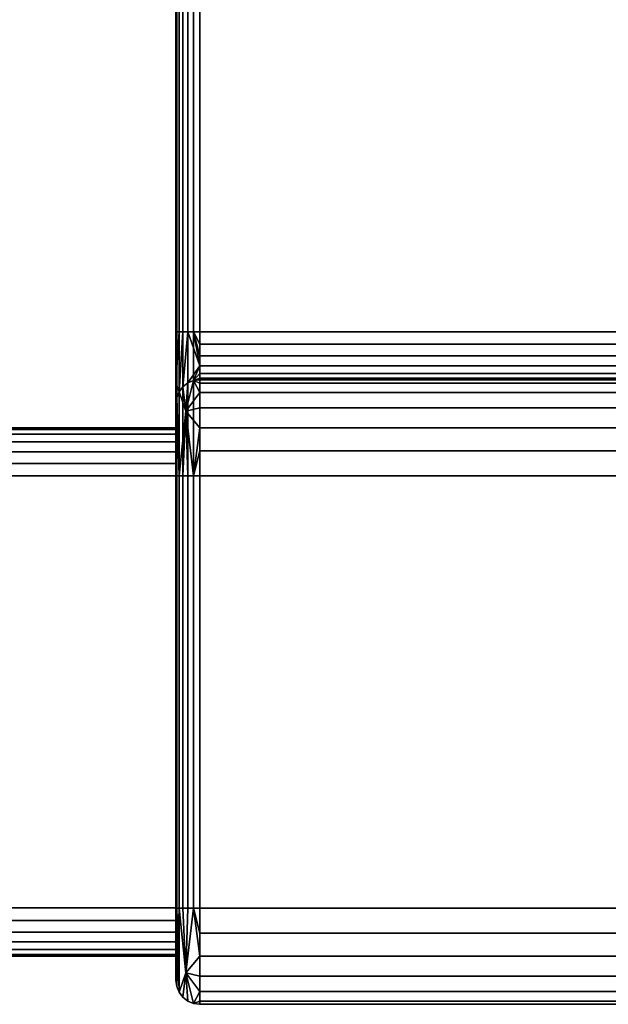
# Model space of a CAD drawing. Header units: millimetres. Extents: x -49 to 49, y -84 to 0.
# Tile 2 of 5: x -24.5 to 0, y -83 to -42. Entities that reach past the tile are written whole.
import ezdxf

# ---------------------------------------------------------------- set-up
doc = ezdxf.new("R2010")
doc.units = ezdxf.units.MM
doc.layers.add('P-SANR-FIXT', color=6, linetype='Continuous', lineweight=30)

# ---------------------------------------------------------------- blocks, each defined once
blk = doc.blocks.new('FamilyGeomCombination_5310-_3D_')
at = {"layer": 'P-SANR-FIXT'}
mesh = blk.add_polyface(dxfattribs=at)
corners = [(-18, 0, 559), (-18, -12, 559), (-18, -12, 589), (-18, -12.205, 590.553), (-18, -12.804, 592), (-18, -13.757, 593.242), (-18, -15, 594.196), (-18, -16.447, 594.795), (-18, -18, 595), (-18, -54.999, 595), (-18, -55.775, 594.897), (-18, -56.499, 594.598), (-18, -57.12, 594.121), (-18, -57.596, 593.5), (-18, -57.896, 592.777), (-18, -57.998, 592), (-18, -57.998, 590.993), (-18, -58.1, 590.216), (-18, -58.4, 589.493), (-18, -58.877, 588.872), (-18, -59.498, 588.395), (-18, -60.222, 588.095), (-18, -60.998, 587.993), (-18, -79.012, 587.993), (-18, -79.788, 588.095), (-18, -80.512, 588.395), (-18, -81.133, 588.872), (-18, -81.61, 589.493), (-18, -81.909, 590.216), (-18, -82.012, 590.993), (-18, -82.012, 596), (-18, -81.909, 596.776), (-18, -81.61, 597.5), (-18, -81.133, 598.121), (-18, -80.512, 598.598), (-18, -79.788, 598.898), (-18, -79.012, 599), (-18, 0, 599), (-18, -81, 591), (-18, -80.932, 590.482), (-18, -80.732, 590), (-18, -80.414, 589.586), (-18, -80, 589.268), (-18, -79.518, 589.068), (-18, -79, 589), (-18, -61, 589), (-18, -60.482, 589.068), (-18, -60, 589.268), (-18, -59.586, 589.586), (-18, -59.268, 590), (-18, -59.068, 590.482), (-18, -59, 591), (-18, -59, 596), (-18, -59.068, 596.518), (-18, -59.268, 597), (-18, -59.586, 597.414), (-18, -60, 597.732), (-18, -60.482, 597.932), (-18, -61, 598), (-18, -79, 598), (-18, -79.518, 597.932), (-18, -80, 597.732), (-18, -80.414, 597.414), (-18, -80.732, 597), (-18, -80.932, 596.518), (-18, -81, 596)]
mesh.append_faces([[corners[k] for k in face] for face in [(8, 37, 7), (7, 37, 6), (57, 8, 56), (16, 51, 15), (4, 37, 3), (50, 17, 49), (19, 48, 18)]], dxfattribs={"vtx0": -1, "vtx1": -1})
mesh.append_faces([[corners[k] for k in face] for face in [(37, 8, 57, 58)]], dxfattribs={"vtx0": -1, "vtx1": -1, "vtx3": -1})
mesh.append_faces([[corners[k] for k in face] for face in [(56, 8, 9, 55), (14, 51, 52, 13), (37, 4, 5), (36, 59, 60, 35), (61, 34, 35, 60), (62, 33, 34, 61), (63, 32, 33, 62), (32, 63, 64), (51, 14, 15), (49, 17, 18, 48), (40, 27, 28), (22, 45, 46, 21)]], dxfattribs={"vtx0": -1, "vtx2": -1})
mesh.append_faces([[corners[k] for k in face] for face in [(5, 6, 37), (12, 13, 52)]], dxfattribs={"vtx1": -1, "vtx2": -1})
mesh.append_faces([[corners[k] for k in face] for face in [(9, 10, 54, 55), (52, 53, 11, 12), (53, 54, 10, 11), (58, 59, 36, 37), (31, 32, 64, 65), (30, 31, 65, 38), (16, 17, 50, 51), (2, 3, 37, 0), (19, 20, 47, 48), (46, 47, 20, 21), (39, 40, 28, 29), (40, 41, 26, 27), (29, 30, 38, 39), (41, 42, 25, 26), (44, 45, 22, 23), (42, 43, 24, 25), (23, 24, 43, 44)]], dxfattribs={"vtx1": -1, "vtx3": -1})
mesh.append_faces([[corners[k] for k in face] for face in [(0, 1, 2)]], dxfattribs={"vtx2": -1})
mesh = blk.add_polyface(dxfattribs=at)
corners = [(-18, -79.012, 599), (-17.966, -79.012, 599.259), (-17.866, -79.012, 599.5), (-17.707, -79.012, 599.707), (-17.5, -79.012, 599.866), (-17.259, -79.012, 599.966), (-17, -79.012, 600), (-17, 0, 600), (-17.259, 0, 599.966), (-17.5, 0, 599.866), (-17.707, 0, 599.707), (-17.866, 0, 599.5), (-17.966, 0, 599.259), (-18, 0, 599)]
mesh.append_faces([[corners[k] for k in face] for face in [(1, 12, 13, 0)]], dxfattribs={"vtx0": -1})
mesh.append_faces([[corners[k] for k in face] for face in [(5, 8, 9, 4), (4, 9, 10, 3), (2, 11, 12, 1), (11, 2, 3, 10)]], dxfattribs={"vtx0": -1, "vtx2": -1})
mesh.append_faces([[corners[k] for k in face] for face in [(6, 7, 8, 5)]], dxfattribs={"vtx2": -1})
mesh = blk.add_polyface(dxfattribs=at)
corners = [(17, 0, 600), (-17, 0, 600), (-17, -79.012, 600), (17, -79.012, 600)]
mesh.append_faces([[corners[k] for k in face] for face in [(0, 1, 2, 3)]])
mesh = blk.add_polyface(dxfattribs=at)
corners = [(-17, -54.999, 594), (-17.259, -54.999, 594.034), (-17.5, -54.999, 594.134), (-17.707, -54.999, 594.292), (-17.866, -54.999, 594.5), (-17.966, -54.999, 594.741), (-18, -54.999, 595), (-18, -18, 595), (-17.966, -18, 594.741), (-17.866, -18, 594.5), (-17.707, -18, 594.292), (-17.5, -18, 594.134), (-17.259, -18, 594.034), (-17, -18, 594)]
mesh.append_faces([[corners[k] for k in face] for face in [(1, 12, 13, 0), (8, 5, 6, 7)]], dxfattribs={"vtx0": -1})
mesh.append_faces([[corners[k] for k in face] for face in [(11, 2, 3, 10), (9, 4, 5, 8), (4, 9, 10, 3)]], dxfattribs={"vtx0": -1, "vtx2": -1})
mesh.append_faces([[corners[k] for k in face] for face in [(11, 12, 1, 2)]], dxfattribs={"vtx1": -1, "vtx3": -1})
mesh = blk.add_polyface(dxfattribs=at)
corners = [(17, -54.999, 594), (-17, -54.999, 594), (-17, -18, 594), (17, -18, 594)]
mesh.append_faces([[corners[k] for k in face] for face in [(0, 1, 2, 3)]])
mesh = blk.add_polyface(dxfattribs=at)
corners = [(-17, -56.998, 592), (-17.259, -57.032, 592), (-17.5, -57.132, 592), (-17.707, -57.291, 592), (-17.866, -57.498, 592), (-17.966, -57.739, 592), (-18, -57.998, 592), (-18, -57.896, 592.777), (-18, -57.596, 593.5), (-18, -57.12, 594.121), (-18, -56.499, 594.598), (-18, -55.775, 594.897), (-18, -54.999, 595), (-17.966, -54.999, 594.741), (-17.866, -54.999, 594.5), (-17.707, -54.999, 594.292), (-17.5, -54.999, 594.134), (-17.259, -54.999, 594.034), (-17, -54.999, 594), (-17, -55.517, 593.931), (-17, -55.999, 593.732), (-17, -56.413, 593.414), (-17, -56.73, 593), (-17, -56.93, 592.518)]
mesh.append_faces([[corners[k] for k in face] for face in [(23, 1, 22), (4, 15, 3), (5, 9, 4), (16, 3, 15), (15, 4, 14), (14, 9, 13), (21, 17, 20)]], dxfattribs={"vtx0": -1, "vtx1": -1})
mesh.append_faces([[corners[k] for k in face] for face in [(21, 2, 16), (9, 14, 4)]], dxfattribs={"vtx0": -1, "vtx1": -1, "vtx2": -1})
mesh.append_faces([[corners[k] for k in face] for face in [(1, 21, 22), (16, 2, 3), (5, 8, 9), (5, 7, 8), (13, 9, 10), (13, 10, 11)]], dxfattribs={"vtx0": -1, "vtx2": -1})
mesh.append_faces([[corners[k] for k in face] for face in [(0, 1, 23), (18, 19, 17)]], dxfattribs={"vtx1": -1})
mesh.append_faces([[corners[k] for k in face] for face in [(1, 2, 21), (19, 20, 17), (16, 17, 21)]], dxfattribs={"vtx1": -1, "vtx2": -1})
mesh.append_faces([[corners[k] for k in face] for face in [(5, 6, 7), (11, 12, 13)]], dxfattribs={"vtx2": -1})
mesh = blk.add_polyface(dxfattribs=at)
corners = [(17, -54.999, 594), (17, -55.517, 593.931), (17, -55.999, 593.732), (17, -56.413, 593.414), (17, -56.73, 593), (17, -56.93, 592.518), (17, -56.998, 592), (-17, -56.998, 592), (-17, -56.93, 592.518), (-17, -56.73, 593), (-17, -56.413, 593.414), (-17, -55.999, 593.732), (-17, -55.517, 593.931), (-17, -54.999, 594)]
mesh.append_faces([[corners[k] for k in face] for face in [(12, 1, 2, 11)]], dxfattribs={"vtx0": -1, "vtx2": -1})
mesh.append_faces([[corners[k] for k in face] for face in [(0, 1, 12, 13)]], dxfattribs={"vtx1": -1})
mesh.append_faces([[corners[k] for k in face] for face in [(4, 5, 8, 9), (9, 10, 3, 4), (10, 11, 2, 3)]], dxfattribs={"vtx1": -1, "vtx3": -1})
mesh.append_faces([[corners[k] for k in face] for face in [(5, 6, 7, 8)]], dxfattribs={"vtx3": -1})
mesh = blk.add_polyface(dxfattribs=at)
corners = [(-17, -60.998, 586.993), (-17.259, -60.998, 587.027), (-17.5, -60.998, 587.127), (-17.707, -60.998, 587.286), (-17.866, -60.998, 587.493), (-17.966, -60.998, 587.734), (-18, -60.998, 587.993), (-18, -60.222, 588.095), (-18, -59.498, 588.395), (-18, -58.877, 588.872), (-18, -58.4, 589.493), (-18, -58.1, 590.216), (-18, -57.998, 590.993), (-17.966, -57.739, 590.993), (-17.866, -57.498, 590.993), (-17.707, -57.291, 590.993), (-17.5, -57.132, 590.993), (-17.259, -57.032, 590.993), (-17, -56.998, 590.993), (-17, -57.135, 589.958), (-17, -57.534, 588.993), (-17, -58.17, 588.164), (-17, -58.998, 587.529), (-17, -59.963, 587.129), (-17.589, -58.305, 588.3)]
mesh.append_faces([[corners[k] for k in face] for face in [(13, 11, 12)]], dxfattribs={"vtx0": -1})
mesh.append_faces([[corners[k] for k in face] for face in [(3, 24, 2), (23, 1, 22), (22, 24, 21), (15, 24, 14), (10, 13, 9)]], dxfattribs={"vtx0": -1, "vtx1": -1})
mesh.append_faces([[corners[k] for k in face] for face in [(1, 24, 22), (5, 9, 13), (17, 20, 24), (14, 24, 4)]], dxfattribs={"vtx0": -1, "vtx1": -1, "vtx2": -1})
mesh.append_faces([[corners[k] for k in face] for face in [(24, 3, 4), (5, 7, 8), (5, 8, 9), (24, 16, 17), (24, 15, 16), (13, 10, 11), (4, 13, 14), (24, 20, 21)]], dxfattribs={"vtx0": -1, "vtx2": -1})
mesh.append_faces([[corners[k] for k in face] for face in [(0, 1, 23), (6, 7, 5), (18, 19, 17)]], dxfattribs={"vtx1": -1})
mesh.append_faces([[corners[k] for k in face] for face in [(4, 5, 13), (19, 20, 17), (1, 2, 24)]], dxfattribs={"vtx1": -1, "vtx2": -1})
mesh = blk.add_polyface(dxfattribs=at)
corners = [(17, -56.998, 590.993), (17, -57.135, 589.958), (17, -57.534, 588.993), (17, -58.17, 588.164), (17, -58.998, 587.529), (17, -59.963, 587.129), (17, -60.998, 586.993), (-17, -60.998, 586.993), (-17, -59.963, 587.129), (-17, -58.998, 587.529), (-17, -58.17, 588.164), (-17, -57.534, 588.993), (-17, -57.135, 589.958), (-17, -56.998, 590.993)]
mesh.append_faces([[corners[k] for k in face] for face in [(7, 8, 5, 6), (0, 1, 12, 13)]], dxfattribs={"vtx1": -1})
mesh.append_faces([[corners[k] for k in face] for face in [(8, 9, 4, 5), (3, 4, 9, 10), (10, 11, 2, 3), (11, 12, 1, 2)]], dxfattribs={"vtx1": -1, "vtx3": -1})
mesh = blk.add_polyface(dxfattribs=at)
corners = [(17, -56.998, 590.993), (-17, -56.998, 590.993), (-17, -56.998, 592), (17, -56.998, 592)]
mesh.append_faces([[corners[k] for k in face] for face in [(0, 1, 2, 3)]])
mesh = blk.add_polyface(dxfattribs=at)
corners = [(-46, -61, 589), (-46, -60.482, 589.068), (-46, -60, 589.268), (-46, -59.586, 589.586), (-46, -59.268, 590), (-46, -59.068, 590.482), (-46, -59, 591), (-18, -59, 591), (-18, -59.068, 590.482), (-18, -59.268, 590), (-18, -59.586, 589.586), (-18, -60, 589.268), (-18, -60.482, 589.068), (-18, -61, 589)]
mesh.append_faces([[corners[k] for k in face] for face in [(1, 12, 13, 0)]], dxfattribs={"vtx0": -1})
mesh.append_faces([[corners[k] for k in face] for face in [(7, 8, 5, 6)]], dxfattribs={"vtx1": -1})
mesh.append_faces([[corners[k] for k in face] for face in [(8, 9, 4, 5), (3, 4, 9, 10), (1, 2, 11, 12), (10, 11, 2, 3)]], dxfattribs={"vtx1": -1, "vtx3": -1})
mesh = blk.add_polyface(dxfattribs=at)
corners = [(-46, -59, 596), (-18, -59, 596), (-18, -59, 591), (-46, -59, 591)]
mesh.append_faces([[corners[k] for k in face] for face in [(0, 1, 2, 3)]])
mesh = blk.add_polyface(dxfattribs=at)
corners = [(-46, -59, 596), (-46, -59.068, 596.518), (-46, -59.268, 597), (-46, -59.586, 597.414), (-46, -60, 597.732), (-46, -60.482, 597.932), (-46, -61, 598), (-18, -61, 598), (-18, -60.482, 597.932), (-18, -60, 597.732), (-18, -59.586, 597.414), (-18, -59.268, 597), (-18, -59.068, 596.518), (-18, -59, 596)]
mesh.append_faces([[corners[k] for k in face] for face in [(7, 8, 5, 6), (0, 1, 12, 13)]], dxfattribs={"vtx1": -1})
mesh.append_faces([[corners[k] for k in face] for face in [(8, 9, 4, 5), (3, 4, 9, 10), (10, 11, 2, 3), (11, 12, 1, 2)]], dxfattribs={"vtx1": -1, "vtx3": -1})
mesh = blk.add_polyface(dxfattribs=at)
corners = [(-46, -61, 589), (-18, -61, 589), (-18, -79, 589), (-46, -79, 589)]
mesh.append_faces([[corners[k] for k in face] for face in [(0, 1, 2, 3)]])
mesh = blk.add_polyface(dxfattribs=at)
corners = [(-46, -79, 598), (-18, -79, 598), (-18, -61, 598), (-46, -61, 598)]
mesh.append_faces([[corners[k] for k in face] for face in [(0, 1, 2, 3)]])
mesh = blk.add_polyface(dxfattribs=at)
corners = [(-17, -79.012, 586.993), (-17.259, -79.012, 587.027), (-17.5, -79.012, 587.127), (-17.707, -79.012, 587.286), (-17.866, -79.012, 587.493), (-17.966, -79.012, 587.734), (-18, -79.012, 587.993), (-18, -60.998, 587.993), (-17.966, -60.998, 587.734), (-17.866, -60.998, 587.493), (-17.707, -60.998, 587.286), (-17.5, -60.998, 587.127), (-17.259, -60.998, 587.027), (-17, -60.998, 586.993)]
mesh.append_faces([[corners[k] for k in face] for face in [(0, 1, 12, 13), (7, 8, 5, 6)]], dxfattribs={"vtx1": -1})
mesh.append_faces([[corners[k] for k in face] for face in [(1, 2, 11, 12), (10, 11, 2, 3), (3, 4, 9, 10), (4, 5, 8, 9)]], dxfattribs={"vtx1": -1, "vtx3": -1})
mesh = blk.add_polyface(dxfattribs=at)
corners = [(17, -79.012, 586.993), (-17, -79.012, 586.993), (-17, -60.998, 586.993), (17, -60.998, 586.993)]
mesh.append_faces([[corners[k] for k in face] for face in [(0, 1, 2, 3)]])
mesh = blk.add_polyface(dxfattribs=at)
corners = [(-46, -81, 591), (-46, -80.932, 590.482), (-46, -80.732, 590), (-46, -80.414, 589.586), (-46, -80, 589.268), (-46, -79.518, 589.068), (-46, -79, 589), (-18, -79, 589), (-18, -79.518, 589.068), (-18, -80, 589.268), (-18, -80.414, 589.586), (-18, -80.732, 590), (-18, -80.932, 590.482), (-18, -81, 591)]
mesh.append_faces([[corners[k] for k in face] for face in [(7, 8, 5, 6), (0, 1, 12, 13)]], dxfattribs={"vtx1": -1})
mesh.append_faces([[corners[k] for k in face] for face in [(8, 9, 4, 5), (3, 4, 9, 10), (10, 11, 2, 3), (11, 12, 1, 2)]], dxfattribs={"vtx1": -1, "vtx3": -1})
mesh = blk.add_polyface(dxfattribs=at)
corners = [(-46, -79, 598), (-46, -79.518, 597.932), (-46, -80, 597.732), (-46, -80.414, 597.414), (-46, -80.732, 597), (-46, -80.932, 596.518), (-46, -81, 596), (-18, -81, 596), (-18, -80.932, 596.518), (-18, -80.732, 597), (-18, -80.414, 597.414), (-18, -80, 597.732), (-18, -79.518, 597.932), (-18, -79, 598)]
mesh.append_faces([[corners[k] for k in face] for face in [(7, 8, 5, 6), (0, 1, 12, 13)]], dxfattribs={"vtx1": -1})
mesh.append_faces([[corners[k] for k in face] for face in [(8, 9, 4, 5), (3, 4, 9, 10), (10, 11, 2, 3), (11, 12, 1, 2)]], dxfattribs={"vtx1": -1, "vtx3": -1})
mesh = blk.add_polyface(dxfattribs=at)
corners = [(-17, -79.012, 600), (-17.259, -79.012, 599.966), (-17.5, -79.012, 599.866), (-17.707, -79.012, 599.707), (-17.866, -79.012, 599.5), (-17.966, -79.012, 599.259), (-18, -79.012, 599), (-18, -79.788, 598.898), (-18, -80.512, 598.598), (-18, -81.133, 598.121), (-18, -81.61, 597.5), (-18, -81.909, 596.776), (-18, -82.012, 596), (-17.966, -82.27, 596), (-17.866, -82.512, 596), (-17.707, -82.719, 596), (-17.5, -82.878, 596), (-17.259, -82.977, 596), (-17, -83.012, 596), (-17, -82.875, 597.035), (-17, -82.476, 598), (-17, -81.84, 598.828), (-17, -81.012, 599.464), (-17, -80.047, 599.864), (-17.589, -81.705, 598.693)]
mesh.append_faces([[corners[k] for k in face] for face in [(13, 11, 12)]], dxfattribs={"vtx0": -1})
mesh.append_faces([[corners[k] for k in face] for face in [(3, 24, 2), (23, 1, 22), (22, 24, 21), (15, 24, 14), (10, 13, 9)]], dxfattribs={"vtx0": -1, "vtx1": -1})
mesh.append_faces([[corners[k] for k in face] for face in [(1, 24, 22), (5, 9, 13), (17, 20, 24), (14, 24, 4)]], dxfattribs={"vtx0": -1, "vtx1": -1, "vtx2": -1})
mesh.append_faces([[corners[k] for k in face] for face in [(24, 3, 4), (5, 7, 8), (5, 8, 9), (24, 16, 17), (13, 10, 11), (24, 15, 16), (4, 13, 14), (24, 20, 21)]], dxfattribs={"vtx0": -1, "vtx2": -1})
mesh.append_faces([[corners[k] for k in face] for face in [(0, 1, 23), (6, 7, 5), (18, 19, 17)]], dxfattribs={"vtx1": -1})
mesh.append_faces([[corners[k] for k in face] for face in [(4, 5, 13), (19, 20, 17), (1, 2, 24)]], dxfattribs={"vtx1": -1, "vtx2": -1})
mesh = blk.add_polyface(dxfattribs=at)
corners = [(-17, -83.012, 590.993), (-17.259, -82.977, 590.993), (-17.5, -82.878, 590.993), (-17.707, -82.719, 590.993), (-17.866, -82.512, 590.993), (-17.966, -82.27, 590.993), (-18, -82.012, 590.993), (-18, -81.909, 590.216), (-18, -81.61, 589.493), (-18, -81.133, 588.872), (-18, -80.512, 588.395), (-18, -79.788, 588.095), (-18, -79.012, 587.993), (-17.966, -79.012, 587.734), (-17.866, -79.012, 587.493), (-17.707, -79.012, 587.286), (-17.5, -79.012, 587.127), (-17.259, -79.012, 587.027), (-17, -79.012, 586.993), (-17, -80.047, 587.129), (-17, -81.012, 587.529), (-17, -81.84, 588.164), (-17, -82.476, 588.993), (-17, -82.875, 589.958), (-17.589, -81.705, 588.3)]
mesh.append_faces([[corners[k] for k in face] for face in [(13, 11, 12)]], dxfattribs={"vtx0": -1})
mesh.append_faces([[corners[k] for k in face] for face in [(3, 24, 2), (23, 1, 22), (22, 24, 21), (15, 24, 14), (10, 13, 9)]], dxfattribs={"vtx0": -1, "vtx1": -1})
mesh.append_faces([[corners[k] for k in face] for face in [(1, 24, 22), (5, 9, 13), (17, 20, 24), (14, 24, 4)]], dxfattribs={"vtx0": -1, "vtx1": -1, "vtx2": -1})
mesh.append_faces([[corners[k] for k in face] for face in [(24, 3, 4), (5, 7, 8), (5, 8, 9), (24, 15, 16), (24, 16, 17), (13, 10, 11), (4, 13, 14), (24, 20, 21)]], dxfattribs={"vtx0": -1, "vtx2": -1})
mesh.append_faces([[corners[k] for k in face] for face in [(0, 1, 23), (6, 7, 5), (18, 19, 17)]], dxfattribs={"vtx1": -1})
mesh.append_faces([[corners[k] for k in face] for face in [(4, 5, 13), (19, 20, 17), (1, 2, 24)]], dxfattribs={"vtx1": -1, "vtx2": -1})
mesh = blk.add_polyface(dxfattribs=at)
corners = [(17, -83.012, 596), (17, -82.875, 597.035), (17, -82.476, 598), (17, -81.84, 598.828), (17, -81.012, 599.464), (17, -80.047, 599.864), (17, -79.012, 600), (-17, -79.012, 600), (-17, -80.047, 599.864), (-17, -81.012, 599.464), (-17, -81.84, 598.828), (-17, -82.476, 598), (-17, -82.875, 597.035), (-17, -83.012, 596)]
mesh.append_faces([[corners[k] for k in face] for face in [(7, 8, 5, 6), (0, 1, 12, 13)]], dxfattribs={"vtx1": -1})
mesh.append_faces([[corners[k] for k in face] for face in [(8, 9, 4, 5), (3, 4, 9, 10), (10, 11, 2, 3), (11, 12, 1, 2)]], dxfattribs={"vtx1": -1, "vtx3": -1})
mesh = blk.add_polyface(dxfattribs=at)
corners = [(17, -79.012, 586.993), (17, -80.047, 587.129), (17, -81.012, 587.529), (17, -81.84, 588.164), (17, -82.476, 588.993), (17, -82.875, 589.958), (17, -83.012, 590.993), (-17, -83.012, 590.993), (-17, -82.875, 589.958), (-17, -82.476, 588.993), (-17, -81.84, 588.164), (-17, -81.012, 587.529), (-17, -80.047, 587.129), (-17, -79.012, 586.993)]
mesh.append_faces([[corners[k] for k in face] for face in [(7, 8, 5, 6), (0, 1, 12, 13)]], dxfattribs={"vtx1": -1})
mesh.append_faces([[corners[k] for k in face] for face in [(8, 9, 4, 5), (3, 4, 9, 10), (10, 11, 2, 3), (11, 12, 1, 2)]], dxfattribs={"vtx1": -1, "vtx3": -1})
mesh = blk.add_polyface(dxfattribs=at)
corners = [(-46, -81, 591), (-18, -81, 591), (-18, -81, 596), (-46, -81, 596)]
mesh.append_faces([[corners[k] for k in face] for face in [(0, 1, 2, 3)]])
mesh = blk.add_polyface(dxfattribs=at)
corners = [(-17, -83.012, 596), (-17.259, -82.977, 596), (-17.5, -82.878, 596), (-17.707, -82.719, 596), (-17.866, -82.512, 596), (-17.966, -82.27, 596), (-18, -82.012, 596), (-18, -82.012, 590.993), (-17.966, -82.27, 590.993), (-17.866, -82.512, 590.993), (-17.707, -82.719, 590.993), (-17.5, -82.878, 590.993), (-17.259, -82.977, 590.993), (-17, -83.012, 590.993)]
mesh.append_faces([[corners[k] for k in face] for face in [(0, 1, 12, 13), (7, 8, 5, 6)]], dxfattribs={"vtx1": -1})
mesh.append_faces([[corners[k] for k in face] for face in [(1, 2, 11, 12), (10, 11, 2, 3), (3, 4, 9, 10), (4, 5, 8, 9)]], dxfattribs={"vtx1": -1, "vtx3": -1})
mesh = blk.add_polyface(dxfattribs=at)
corners = [(17, -83.012, 596), (-17, -83.012, 596), (-17, -83.012, 590.993), (17, -83.012, 590.993)]
mesh.append_faces([[corners[k] for k in face] for face in [(0, 1, 2, 3)]])

msp = doc.modelspace()

# ---------------------------------------------------------------- block references
at = {"color": 9, "lineweight": 30}
msp.add_blockref('FamilyGeomCombination_5310-_3D_', (0, 0), dxfattribs=at)

doc.saveas('drawing.dxf')
